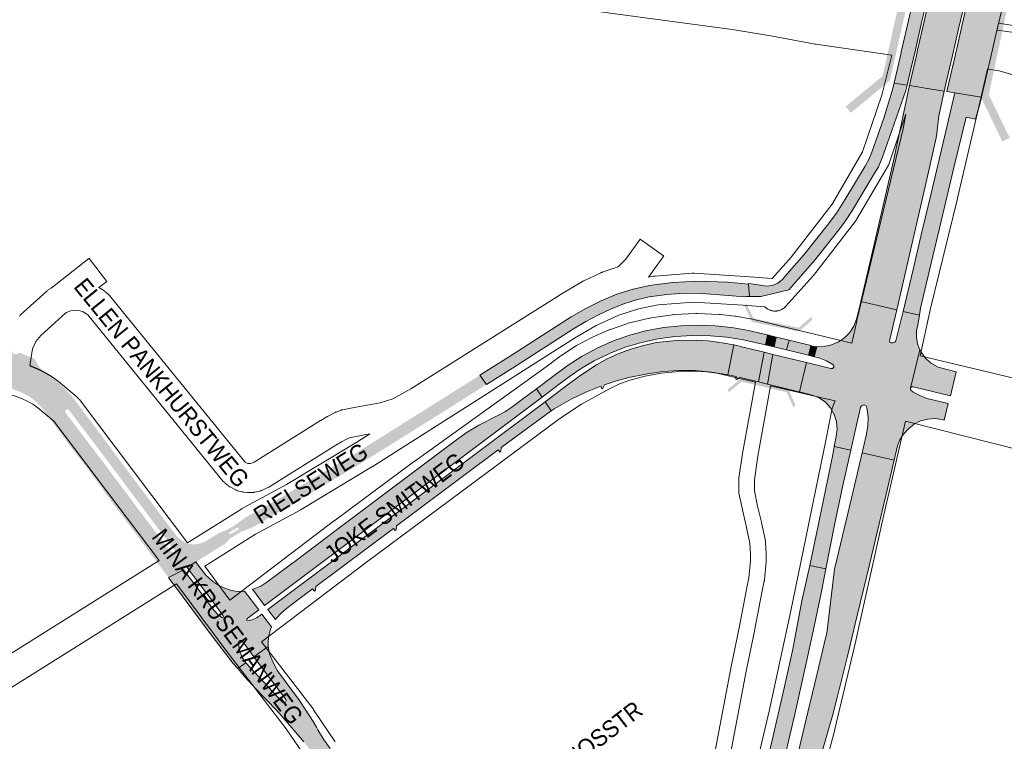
# Paper-space layout 'Layout1' of a CAD drawing. Header units: metres. Extents: x 123097 to 144122, y 392739 to 407589.
# Tile 112 of 256: x 131039 to 131482, y 394227 to 394552. Entities that reach past the tile are written whole.
import ezdxf
from ezdxf.enums import TextEntityAlignment as Align

# ---------------------------------------------------------------- set-up
doc = ezdxf.new("R2010")
doc.units = ezdxf.units.M
doc.header["$MEASUREMENT"] = 0
for name, color, linetype, lineweight in [('gs-anno-wegen algemeen tekst', 7, 'Continuous', 0), ('gs-knt-aanvullende hoofdweg', 7, 'Continuous', 0), ('gs-knt-autosnelweg', 7, 'Continuous', 0), ('gs-knt-fietspaden', 7, 'Continuous', 0), ('gs-knt-hoofdweg', 7, 'Continuous', 0), ('gs-knt-wegen algemeen', 7, 'Continuous', 0), ('gs-symb-viaduct', 7, 'Continuous', 0), ('ir-ARC-asfalt-hoofdwegen-te inspecteren', 5, 'Continuous', 0), ('ir-ARC-beton-hoofdwegen-te inspecteren', 253, 'Continuous', 0)]:
    doc.layers.add(name, color=color, linetype=linetype, lineweight=lineweight)
doc.styles.add('Style-Arial', font='arial.ttf')

# ---------------------------------------------------------------- blocks, each defined once
blk = doc.blocks.new('gg0-viaduct_6')
at = {"layer": 'gs-symb-viaduct', "linetype": 'Continuous'}
blk.add_hatch(color=7, dxfattribs=at).paths.add_polyline_path([(-55.76, -16.89), (-58, -14), (-40, 0), (40, 0), (58, -14), (55.76, -16.89), (38.75, -3.66), (-38.75, -3.66)])

psp = doc.layouts.get("Layout1")

# ---------------------------------------------------------------- hatches: boundary and pattern name
at = {"layer": 'ir-ARC-asfalt-hoofdwegen-te inspecteren', "linetype": 'Continuous', "lineweight": 13}
for points in [[(131452.382, 394582.709), (131452.523, 394583.324), (131453.691, 394588.398), (131454.01, 394589.787), (131448.089, 394590.74), (131447.768, 394589.347), (131446.593, 394584.25), (131446.456, 394583.653), (131445.033, 394577.474), (131444.953, 394577.129), (131444.832, 394576.602), (131444.375, 394574.618), (131440.683, 394558.572), (131439.015, 394551.323), (131436.188, 394539.035), (131435.784, 394537.278), (131435.664, 394536.757), (131434.171, 394530.269), (131432.844, 394524.5), (131432.533, 394523.149), (131438.462, 394522.198), (131438.773, 394523.551), (131440.1, 394529.317), (131442.127, 394538.129), (131444.938, 394550.35), (131446.612, 394557.628), (131450.303, 394573.673), (131450.962, 394576.538)], [(131445.915, 394550.19), (131443.111, 394537.979), (131442.712, 394536.242), (131442.556, 394535.56), (131441.086, 394529.159), (131439.763, 394523.393), (131439.452, 394522.04), (131443.185, 394521.442), (131446.595, 394520.895), (131455.154, 394519.524), (131455.465, 394520.879), (131456.786, 394526.64), (131458.836, 394535.579), (131461.597, 394547.614), (131463.285, 394554.974), (131466.964, 394571.015), (131467.628, 394573.909), (131469.037, 394580.054), (131469.183, 394580.691), (131470.339, 394585.73), (131470.655, 394587.107), (131468.958, 394587.38), (131458.72, 394589.028), (131454.971, 394589.632), (131454.652, 394588.244), (131453.488, 394583.173), (131453.346, 394582.555), (131451.93, 394576.386), (131451.863, 394576.094), (131451.704, 394575.4), (131451.271, 394573.518), (131447.587, 394557.473)], [(131470.372, 394580.501), (131470.226, 394579.865), (131468.815, 394573.722), (131468.15, 394570.826), (131464.466, 394554.787), (131462.774, 394547.421), (131460.013, 394535.399), (131457.958, 394526.452), (131456.635, 394520.692), (131456.324, 394519.336), (131459.955, 394518.755), (131463.53, 394518.182), (131471.93, 394516.836), (131472.243, 394518.194), (131473.57, 394523.946), (131475.661, 394533.011), (131478.393, 394544.856), (131480.109, 394552.297), (131483.807, 394568.328), (131484.48, 394571.251), (131485.885, 394577.369), (131486.03, 394577.998), (131487.185, 394583.031), (131487.498, 394584.394), (131472.772, 394586.766), (131471.845, 394586.915), (131471.529, 394585.54)], [(131453.562, 394512.36), (131454.195, 394515.257), (131455.154, 394519.524), (131446.595, 394520.895), (131443.185, 394521.442), (131439.452, 394522.04), (131432.231, 394488.09), (131424.251, 394453.762), (131417.513, 394424.726), (131433.731, 394420.988), (131436.722, 394434.047), (131447.725, 394481.773), (131451.471, 394498.444), (131451.768, 394500.409), (131452.236, 394504.407), (131452.756, 394508.407)], [(131300.62, 394425.122), (131293.747, 394421.686), (131287.109, 394417.817), (131258.923, 394399.771), (131245.956, 394391.583), (131248.94, 394387.381), (131260.666, 394394.795), (131288.205, 394412.465), (131293.672, 394415.824), (131299.341, 394418.829), (131305.189, 394421.47), (131310.759, 394423.684), (131316.476, 394425.489), (131322.308, 394426.873), (131330.15, 394427.936), (131338.047, 394428.448), (131345.96, 394428.407), (131357.738, 394427.475), (131364.95, 394426.905), (131366.127, 394426.968), (131367.466, 394426.987), (131367.03, 394432.585), (131357.528, 394433.401), (131353.05, 394433.629), (131343.997, 394433.866), (131332.828, 394433.266), (131324.446, 394432.319), (131322.429, 394432.024), (131314.965, 394430.37), (131307.676, 394428.063)], [(131416.517, 394420.321), (131415.667, 394416.811), (131414.408, 394413.69), (131412.57, 394410.871), (131410.221, 394408.461), (131407.451, 394406.55), (131404.364, 394405.21), (131401.076, 394404.493), (131397.711, 394404.425), (131396.576, 394399.914), (131398.143, 394399.52), (131399.099, 394399.228), (131402.101, 394397.995), (131404.958, 394396.456), (131405.389, 394395.868), (131405.332, 394395.141), (131404.816, 394394.627), (131404.089, 394394.573), (131393.125, 394397.254), (131389.908, 394384.102), (131395.714, 394382.663), (131398.846, 394381.345), (131401.62, 394379.38), (131403.903, 394376.863), (131405.589, 394373.912), (131406.597, 394370.667), (131406.88, 394367.28), (131406.424, 394363.912), (131405.609, 394359.48), (131412.983, 394357.78), (131414.996, 394366.507), (131417.444, 394376.979), (131417.926, 394377.841), (131418.842, 394378.207), (131419.785, 394377.915), (131420.334, 394377.095), (131420.823, 394372.884), (131420.715, 394368.646), (131420.012, 394364.465), (131418.136, 394356.567), (131432.503, 394353.255), (131434.018, 394359.714), (131435.181, 394362.472), (131436.834, 394364.968), (131438.971, 394367.466), (131441.56, 394369.492), (131444.499, 394370.965), (131447.671, 394371.828), (131450.952, 394372.045), (131454.21, 394371.609), (131455.119, 394371.409), (131456.92, 394378.771), (131450.537, 394380.303), (131447.259, 394381.158), (131444.105, 394382.396), (131441.122, 394384.001), (131440.122, 394384.9), (131439.934, 394385.311), (131439.959, 394385.762), (131444.141, 394403.077), (131443.142, 394405.78), (131442.652, 394408.62), (131442.688, 394411.502), (131443.249, 394414.329), (131443.963, 394418.63), (131436.577, 394420.332), (131433.392, 394407.008), (131433.058, 394406.552), (131431.91, 394406.172), (131431.149, 394406.165), (131430.635, 394406.449), (131430.498, 394407.02), (131433.731, 394420.988), (131417.513, 394424.726)], [(131374.031, 394401.922), (131363.275, 394404.552), (131362.484, 394404.757), (131360.364, 394405.259), (131357.615, 394391.824), (131359.271, 394391.47), (131361.45, 394390.97), (131361.201, 394389.82), (131361.781, 394389.68), (131363.241, 394390.57), (131371.544, 394388.552)], [(131384.137, 394402.956), (131393.938, 394400.578), (131394.975, 394404.839), (131395.015, 394405.028), (131385.211, 394407.384)], [(131396.576, 394399.914), (131397.711, 394404.425), (131395.811, 394404.678), (131394.975, 394404.839), (131393.938, 394400.578)], [(131375.493, 394387.593), (131389.657, 394384.164), (131389.908, 394384.102), (131393.125, 394397.254), (131377.942, 394400.966)], [(131441.127, 394386.392), (131457.868, 394382.348), (131460.504, 394393.127), (131459.3, 394393.443), (131452.399, 394395.251), (131448.962, 394397.225), (131446.677, 394399.297), (131444.84, 394401.775), (131444.141, 394403.077), (131439.959, 394385.762), (131440.413, 394386.317)], [(131376.866, 394168.117), (131384, 394166.131), (131402.08, 394228.849), (131404.886, 394238.749), (131406.849, 394246.465), (131411.482, 394265.013), (131415.806, 394282.815), (131420.089, 394300.62), (131424.593, 394319.543), (131432.503, 394353.255), (131418.136, 394356.567), (131414.106, 394339.438), (131406.002, 394305.382), (131405.744, 394304.312), (131402.195, 394275.373), (131401.69, 394273.207), (131397.883, 394257.226), (131393.718, 394239.85), (131389.538, 394222.135), (131385.481, 394204.767)], [(131401.732, 394304.353), (131394.666, 394305.962), (131391.029, 394289.987), (131386.92, 394268.282), (131382.927, 394250.073), (131377.355, 394225.912), (131348.833, 394105.208), (131343.032, 394080.941), (131339.386, 394065.853), (131349.505, 394063.34), (131352.428, 394075.088), (131356.218, 394090.567), (131363.154, 394119.266), (131368.846, 394143.032), (131374.102, 394166.495), (131377.007, 394187.302), (131379.479, 394202.988), (131383.37, 394219.812), (131387.82, 394238.936), (131392.913, 394261.967), (131396.129, 394276.385), (131399.771, 394294.21)]]:
    psp.add_hatch(color=5, dxfattribs=at).paths.add_polyline_path(points, flags=0)
at = {"layer": 'ir-ARC-asfalt-hoofdwegen-te inspecteren', "linetype": 'Continuous', "lineweight": 13, "extrusion": (0, 0, -1)}
for points in [[(-131432.533, 394523.149), (-131431.738, 394519.694), (-131427.88, 394507.289), (-131422.45, 394492.032), (-131421.183, 394488.768), (-131419.499, 394485.699), (-131410.399, 394470.53), (-131406.646, 394464.583), (-131402.416, 394458.966), (-131391.851, 394445.753), (-131383.402, 394436.046), (-131382.24, 394434.711), (-131380.181, 394432.986), (-131377.713, 394431.927), (-131375.044, 394431.624), (-131372.401, 394432.104), (-131367.158, 394432.915), (-131367.03, 394432.585), (-131367.466, 394426.987), (-131372.544, 394427.059), (-131385.187, 394429.979), (-131396.813, 394443.431), (-131407.592, 394457.01), (-131410.713, 394461.113), (-131413.495, 394465.454), (-131423.172, 394481.513), (-131425.446, 394485.386), (-131427.191, 394489.524), (-131430.528, 394498.783), (-131437.811, 394519.77), (-131438.462, 394522.198)], [(-131443.963, 394418.63), (-131444.494, 394421.83), (-131449.23, 394442.101), (-131454.43, 394464.074), (-131459.613, 394485.768), (-131464.928, 394507.775), (-131469.207, 394506.796), (-131471.175, 394513.564), (-131471.93, 394516.836), (-131463.53, 394518.182), (-131459.955, 394518.755), (-131457.101, 394506.639), (-131449.193, 394473.39), (-131445.232, 394456.81), (-131441.056, 394439.246), (-131436.577, 394420.332)], [(-131401.732, 394304.353), (-131405.679, 394324.213), (-131409.515, 394341.959), (-131412.983, 394357.78), (-131405.609, 394359.48), (-131405.074, 394356.568), (-131401.692, 394339.896), (-131398.162, 394323.16), (-131394.666, 394305.962)]]:
    psp.add_hatch(color=5, dxfattribs=at).paths.add_polyline_path(points, flags=0)
at = {"layer": 'ir-ARC-asfalt-hoofdwegen-te inspecteren', "linetype": 'Continuous', "lineweight": 13}
h = psp.add_hatch(color=5, dxfattribs=at)
h.paths.add_polyline_path([(131118.67, 394306.719), (131109.936, 394318.659), (131112.162, 394316.907), (131114.66, 394315.572), (131117.452, 394315.385), (131120.211, 394315.852), (131122.786, 394316.947), (131122.958, 394317.065), (131127.916, 394320.196), (131128.627, 394320.6), (131132.009, 394321.917), (131135.463, 394323.923), (131140.341, 394327.468), (131151.602, 394333.726), (131153.107, 394334.57), (131189.539, 394356.168), (131226.9, 394379.55), (131245.956, 394391.583), (131248.94, 394387.381), (131231.257, 394376.199), (131192.395, 394351.907), (131161.53, 394333.448), (131160.644, 394332.947), (131145.075, 394323.841), (131142.839, 394322.81), (131140.061, 394321.679), (131138.223, 394320.93), (131133.991, 394318.377), (131131.412, 394315.848), (131130.83, 394315.483), (131122.926, 394310.522), (131122.296, 394310.169), (131118.949, 394308.07), (131118.516, 394307.455)])
h.paths.add_polyline_path([(131133.271, 394320.027), (131133.016, 394320.467), (131133.273, 394320.906), (131136.733, 394322.945), (131137.234, 394322.943), (131137.482, 394322.508), (131137.229, 394322.076), (131133.78, 394320.032)], flags=16)
at = {"layer": 'ir-ARC-beton-hoofdwegen-te inspecteren', "linetype": 'Continuous', "lineweight": 13}
for points in [[(131374.651, 394405.257), (131375.481, 394409.722), (131373.404, 394410.221), (131366.898, 394411.757), (131360.314, 394412.908), (131353.673, 394413.67), (131351.773, 394413.822), (131344.14, 394414.093), (131336.507, 394413.82), (131328.912, 394413.005), (131321.395, 394411.652), (131313.993, 394409.767), (131306.412, 394407.17), (131299.064, 394403.974), (131291.996, 394400.198), (131285.254, 394395.868), (131278.881, 394391.01), (131271.529, 394385.472), (131274.009, 394381.669), (131281.745, 394387.504), (131286.77, 394391.36), (131292.032, 394394.888), (131297.507, 394398.073), (131304.372, 394401.398), (131311.479, 394404.169), (131318.783, 394406.37), (131326.238, 394407.987), (131333.797, 394409.01), (131341.805, 394409.483), (131349.826, 394409.365), (131357.278, 394408.722), (131364.668, 394407.569), (131371.961, 394405.91)], [(131148.989, 394287.937), (131274.009, 394381.669), (131271.529, 394385.472), (131265.831, 394381.18), (131260.943, 394377.586), (131259.942, 394376.889), (131257.185, 394375.166), (131254.35, 394373.575), (131245.501, 394369.017), (131240.334, 394365.957), (131235.482, 394362.418), (131218.722, 394349.89), (131182.533, 394322.699), (131162.631, 394307.76), (131161.135, 394306.646), (131150.087, 394298.343), (131147.308, 394296.671), (131144.318, 394295.412), (131143.657, 394295.181)], [(131153.884, 394281.553), (131154.196, 394281.973), (131154.375, 394282.2), (131156.552, 394284.491), (131158.946, 394286.555), (131170.688, 394295.368), (131171.499, 394294.372), (131171.978, 394294.762), (131172.151, 394296.499), (131207.07, 394322.623), (131207.88, 394321.63), (131208.334, 394322.025), (131208.504, 394323.744), (131254.2, 394357.98), (131255, 394356.981), (131255.469, 394357.389), (131255.644, 394359.085), (131278.048, 394375.477), (131275.348, 394379.617), (131150.464, 394286.039)], [(131146.374, 394285.949), (131139.98, 394294.341), (131138.93, 394294.263), (131137.867, 394294.259), (131135.72, 394294.403), (131133.619, 394294.868), (131130.701, 394295.909), (131127.915, 394297.262), (131125.737, 394298.735), (131123.723, 394300.426), (131122.648, 394301.494), (131118.67, 394306.719), (131118.082, 394307.522), (131114.157, 394305.041), (131119.985, 394297.243), (131124.785, 394290.821), (131129.359, 394284.697), (131130.392, 394283.276), (131130.541, 394282.942), (131130.414, 394282.599), (131130.112, 394282.445), (131129.783, 394282.526), (131128.172, 394283.683), (131126.264, 394285.657), (131123.25, 394289.696), (131118.477, 394296.091), (131112.557, 394304.024), (131105.732, 394300.527), (131105.979, 394300.199), (131109.304, 394295.717), (131111.876, 394292.316), (131125.5, 394274.094), (131132.923, 394264.278), (131134.93, 394261.793), (131136.938, 394259.515), (131140.557, 394262.134), (131138.832, 394264.83), (131137.715, 394267.829), (131137.254, 394270.996), (131137.406, 394271.741), (131138.037, 394272.166), (131138.529, 394272.145), (131138.952, 394271.893), (131140.223, 394270.187), (131144.254, 394264.81), (131150.711, 394269.484), (131150.713, 394271.464), (131150.85, 394273.479), (131151.25, 394275.458), (131151.766, 394277.131), (131152.13, 394278.25), (131147.815, 394283.965), (131147.226, 394283.49), (131145.44, 394282.31), (131143.479, 394281.45), (131141.401, 394280.936), (131141.037, 394281.131), (131140.937, 394281.457), (131141.072, 394281.77), (131141.602, 394282.343)], [(131173.026, 394231.958), (131172.439, 394233.04), (131170.9, 394235.654), (131169.317, 394238.242), (131167.072, 394241.688), (131164.76, 394245.089), (131154.857, 394258.534), (131152.913, 394262.285), (131151.233, 394266.161), (131150.711, 394269.484), (131144.254, 394264.81), (131153.113, 394252.992), (131158.027, 394246.436), (131158.619, 394245.619), (131158.783, 394244.917), (131158.425, 394244.292), (131157.713, 394244.082), (131157.057, 394244.429), (131150.703, 394251.247), (131140.557, 394262.134), (131136.938, 394259.515), (131140.047, 394255.987), (131145.232, 394250.24), (131148.061, 394247.247), (131150.972, 394244.335), (131155.94, 394239.066), (131161.333, 394232.799), (131166.673, 394226.487), (131168.626, 394224.063), (131173.143, 394218.052), (131178.925, 394210.342), (131180.005, 394208.73), (131183.28, 394202.406), (131189.127, 394191.038), (131191.041, 394186.963), (131191.285, 394186.253), (131192.403, 394181.147), (131193.286, 394175.995), (131203.932, 394178.435), (131203.1, 394183.961), (131201.594, 394189.343), (131199.436, 394194.498), (131198.6, 394196.112), (131196.24, 394199.977), (131193.506, 394203.588), (131190.403, 394207.833), (131178.528, 394223.548), (131175.624, 394227.653)]]:
    psp.add_hatch(color=252, dxfattribs=at).paths.add_polyline_path(points, flags=0)
at = {"layer": 'ir-ARC-beton-hoofdwegen-te inspecteren', "linetype": 'Continuous', "lineweight": 13, "extrusion": (0, 0, -1)}
psp.add_hatch(color=252, dxfattribs=at).paths.add_polyline_path([(-131302.174, 394387.231), (-131307.588, 394389.114), (-131313.134, 394390.56), (-131320.746, 394392.091), (-131328.417, 394393.29), (-131335.686, 394393.755), (-131342.97, 394393.671), (-131350.328, 394393.027), (-131357.615, 394391.824), (-131360.364, 394405.259), (-131355.155, 394406.212), (-131348.825, 394407.074), (-131343.734, 394407.398), (-131334.612, 394407.224), (-131325.539, 394406.256), (-131319.709, 394404.926), (-131313.971, 394403.245), (-131308.344, 394401.221), (-131303.31, 394398.983), (-131298.523, 394396.257), (-131291.492, 394391.643), (-131284.729, 394386.646), (-131275.348, 394379.617), (-131278.048, 394375.477), (-131279.38, 394376.445), (-131280.828, 394377.228), (-131287.159, 394380.753), (-131293.696, 394383.878), (-131300.414, 394386.593), (-131300.871, 394385.49), (-131301.441, 394385.7)], flags=0)
at = {"layer": 'ir-ARC-beton-hoofdwegen-te inspecteren', "linetype": 'Continuous', "lineweight": 13}
h = psp.add_hatch(color=252, dxfattribs=at)
h.paths.add_polyline_path([(131105.732, 394300.527), (131103.059, 394304.081), (131098.468, 394310.215), (131090.499, 394320.848), (131076.445, 394339.646), (131076.514, 394339.705), (131075.305, 394341.487), (131066.971, 394352.613), (131063.594, 394356.902), (131048.645, 394376.952), (131045.917, 394379.873), (131042.667, 394382.2), (131042.499, 394382.297), (131038.829, 394384.091), (131038.616, 394384.197), (131035.345, 394385.472), (131031.97, 394386.438), (131031.735, 394386.488), (131028.269, 394386.943), (131028.533, 394394.433), (131028.802, 394402.052), (131035.432, 394402.386), (131035.483, 394401.625), (131036.115, 394401.199), (131037.136, 394400.993), (131037.889, 394401.174), (131038.313, 394401.822), (131045.668, 394398.842), (131046.334, 394397.173), (131047.303, 394395.66), (131048.819, 394393.968), (131051.907, 394391.189), (131055.349, 394388.863), (131058.305, 394386.333), (131061.017, 394383.545), (131063.464, 394380.52), (131075.033, 394365.148), (131084.213, 394352.69), (131102.856, 394327.886), (131109.095, 394319.512), (131109.509, 394319.076), (131109.936, 394318.659), (131118.082, 394307.522), (131114.157, 394305.041), (131113.446, 394304.589), (131112.557, 394304.024)])
h.paths.add_polyline_path([(131108.265, 394311.423), (131106.257, 394312.817), (131104.643, 394314.653), (131101.544, 394318.788), (131075.157, 394353.996), (131064.846, 394367.524), (131059.463, 394374.587), (131059.219, 394375.369), (131059.649, 394376.066), (131060.461, 394376.199), (131061.093, 394375.671), (131066.413, 394368.662), (131076.663, 394355.159), (131103.067, 394319.927), (131108.858, 394312.199), (131108.96, 394311.821), (131108.761, 394311.483)], flags=16)

# ---------------------------------------------------------------- linework, layer by layer
at = {"layer": 'gs-knt-aanvullende hoofdweg', "color": 7, "linetype": 'Continuous', "flags": 128}
for points in [[(131133.456, 394290.345), (131180.076, 394325.797), (131180.148, 394325.851), (131216.564, 394352.864), (131216.663, 394352.936), (131275.826, 394395.346), (131281.968, 394400.029), (131282.212, 394400.207), (131282.463, 394400.375), (131289.054, 394404.608), (131289.31, 394404.766), (131289.572, 394404.913), (131296.482, 394408.605), (131296.751, 394408.742), (131297.025, 394408.867), (131304.208, 394411.993), (131304.487, 394412.107), (131304.77, 394412.211), (131312.181, 394414.75), (131312.509, 394414.854), (131312.842, 394414.943), (131322.381, 394417.26), (131322.724, 394417.335), (131323.071, 394417.393), (131332.784, 394418.809), (131333.132, 394418.852), (131333.482, 394418.878), (131343.285, 394419.381), (131343.636, 394419.391), (131343.986, 394419.384), (131353.793, 394418.971), (131354.064, 394418.955), (131354.334, 394418.929), (131360.849, 394418.181), (131361.067, 394418.153), (131361.285, 394418.118), (131367.744, 394416.989), (131367.961, 394416.948), (131368.176, 394416.9), (131374.897, 394415.314), (131378.736, 394414.408), (131378.768, 394414.401), (131381.755, 394413.682), (131413.574, 394406.024)], [(131043.31, 394395.807), (131043.325, 394395.802), (131043.383, 394395.78), (131043.476, 394395.747), (131043.625, 394395.692), (131043.777, 394395.636), (131043.866, 394395.602), (131043.928, 394395.579), (131044.079, 394395.522), (131044.106, 394395.511), (131044.228, 394395.465), (131044.346, 394395.419), (131044.378, 394395.407), (131044.528, 394395.348), (131044.586, 394395.325), (131044.678, 394395.289), (131044.826, 394395.23), (131044.976, 394395.17), (131045.063, 394395.134), (131045.125, 394395.109), (131045.274, 394395.048), (131045.301, 394395.037), (131045.422, 394394.987), (131045.539, 394394.938), (131045.57, 394394.925), (131045.719, 394394.862), (131045.776, 394394.838), (131045.867, 394394.799), (131046.013, 394394.737), (131046.162, 394394.672), (131046.249, 394394.634), (131046.31, 394394.608), (131046.457, 394394.543), (131046.484, 394394.531), (131046.603, 394394.478), (131046.719, 394394.426), (131046.75, 394394.412), (131046.897, 394394.345), (131046.953, 394394.319), (131047.043, 394394.278), (131047.188, 394394.211), (131047.334, 394394.143), (131047.42, 394394.103), (131047.48, 394394.074), (131047.626, 394394.005), (131047.653, 394393.993), (131047.77, 394393.937), (131047.885, 394393.881), (131047.915, 394393.867), (131048.06, 394393.796), (131048.116, 394393.769), (131048.205, 394393.725), (131048.347, 394393.655), (131048.492, 394393.583), (131048.577, 394393.54), (131048.636, 394393.51), (131048.78, 394393.437), (131048.806, 394393.424), (131048.922, 394393.364), (131049.035, 394393.306), (131049.065, 394393.29), (131049.208, 394393.216), (131049.271, 394393.184), (131049.351, 394393.142), (131049.492, 394393.067), (131049.498, 394393.064), (131049.634, 394392.991), (131049.724, 394392.943), (131049.776, 394392.915), (131049.918, 394392.838), (131049.95, 394392.821), (131050.058, 394392.762), (131050.175, 394392.698), (131050.199, 394392.684), (131050.34, 394392.606), (131050.4, 394392.573), (131050.481, 394392.528), (131050.62, 394392.449), (131050.624, 394392.447), (131050.76, 394392.37), (131050.847, 394392.32), (131050.9, 394392.29), (131051.04, 394392.209), (131051.069, 394392.192), (131051.178, 394392.129), (131051.291, 394392.063), (131051.317, 394392.048), (131051.456, 394391.966), (131051.512, 394391.933), (131051.594, 394391.884), (131051.731, 394391.801), (131051.869, 394391.718), (131051.952, 394391.668), (131052.007, 394391.635), (131052.144, 394391.55), (131052.171, 394391.534), (131052.28, 394391.467), (131052.389, 394391.399), (131052.417, 394391.382), (131052.553, 394391.295), (131052.606, 394391.263), (131052.69, 394391.21), (131052.824, 394391.124), (131052.832, 394391.12), (131052.96, 394391.037), (131053.048, 394390.981), (131053.096, 394390.95), (131053.231, 394390.862), (131053.263, 394390.841), (131053.364, 394390.775), (131053.478, 394390.7), (131053.499, 394390.686), (131053.633, 394390.597), (131053.691, 394390.558), (131053.767, 394390.507), (131053.899, 394390.418), (131053.904, 394390.415), (131054.033, 394390.328), (131054.116, 394390.27), (131054.166, 394390.237), (131054.299, 394390.145), (131054.328, 394390.125), (131054.43, 394390.054), (131054.539, 394389.978), (131054.562, 394389.962), (131054.694, 394389.869), (131054.748, 394389.831), (131054.825, 394389.776), (131054.956, 394389.682), (131055.086, 394389.589), (131055.166, 394389.532), (131055.217, 394389.495), (131055.347, 394389.4), (131055.373, 394389.381), (131055.475, 394389.305), (131055.58, 394389.228), (131055.605, 394389.21), (131055.734, 394389.113), (131055.785, 394389.075), (131055.863, 394389.017), (131055.99, 394388.92), (131056.01, 394388.906), (131056.137, 394388.807), (131056.28, 394388.689), (131064.474, 394381.821), (131064.729, 394381.597), (131064.974, 394381.362), (131065.208, 394381.116), (131065.43, 394380.859), (131065.641, 394380.593), (131114.353, 394316.113)], [(131370.08, 394388.407), (131352.652, 394392.482), (131348.046, 394393.129), (131343.389, 394393.446), (131335.614, 394393.303), (131327.814, 394392.488), (131320.315, 394391.19), (131313.128, 394389.261), (131308.626, 394387.492), (131304.1, 394385.357), (131304.094, 394385.354), (131291.774, 394378.477), (131291.77, 394378.475), (131281.978, 394372.016), (131194.299, 394307.004), (131147.706, 394271.573)], [(131405.968, 394380.014), (131399.971, 394381.416), (131376.924, 394386.806)], [(131101.584, 394308.097), (131054.171, 394370.859), (131046.897, 394376.956), (131044.592, 394378.552), (131042.138, 394379.956), (131039.572, 394381.145), (131036.913, 394382.11), (131034.18, 394382.846)], [(131122.073, 394305.588), (131133.456, 394290.345)], [(131191.255, 394170.877), (131191.522, 394173.712), (131191.546, 394176.572), (131191.327, 394179.422), (131190.863, 394182.243), (131190.161, 394185.016), (131189.224, 394187.716), (131188.223, 394189.961), (131168.565, 394217.989), (131168.503, 394218.079), (131158.796, 394232.358), (131131.2, 394268.429), (131126.006, 394275.218), (131126, 394275.227), (131125.954, 394275.288), (131109.311, 394297.575)], [(131147.706, 394271.573), (131170.854, 394241.317), (131170.979, 394241.148), (131171.1, 394240.976), (131180.894, 394226.568)]]:
    psp.add_lwpolyline(points, dxfattribs=at)
at = {"layer": 'gs-knt-autosnelweg', "color": 7, "linetype": 'Continuous', "flags": 128}
for points in [[(131431.58, 394535.644), (131397.357, 394540.65), (131397.01, 394540.708), (131377.002, 394544.438), (131359.6, 394547.258), (131245.355, 394562.642), (131173.496, 394570.489), (131077.774, 394579.907), (130921.138, 394589.956), (130754.926, 394595.293), (130696.945, 394596.592), (130512.743, 394593.431), (130461.824, 394590.849)], [(131478.898, 394546.978), (131482.328, 394546.48), (131546.021, 394537.567), (131546.201, 394537.54), (131783.101, 394499.477), (131783.275, 394499.447), (131837.996, 394489.551), (131875.325, 394483.121), (131898.483, 394479.486), (132205.853, 394434.046), (132206.005, 394434.022), (132355.129, 394409.368), (132450.717, 394394.465), (132452.417, 394395.515), (132378.469, 394407.187), (132378.443, 394407.191), (132059.379, 394458.504), (131887.412, 394485.123), (131887.375, 394485.129), (131570.731, 394535.475), (131570.722, 394535.476), (131479.489, 394550.079)], [(131479.198, 394528.725), (131474.606, 394529.392)], [(131500.032, 394522.945), (131479.198, 394528.725)], [(131444.276, 394400.373), (131514.07, 394383.706)], [(131503.572, 394354.265), (131437.732, 394370.897)]]:
    psp.add_lwpolyline(points, dxfattribs=at)
at = {"layer": 'gs-knt-fietspaden', "color": 7, "linetype": 'Continuous', "flags": 128}
for points in [[(131351.937, 394222.427), (131359.216, 394260.38), (131359.224, 394260.42), (131362.761, 394277.772), (131366.097, 394295.151), (131366.11, 394295.213), (131367.181, 394300.292), (131367.895, 394308.012), (131367.895, 394311.209), (131367.642, 394315.831), (131365.977, 394323.808), (131364.258, 394330.953), (131364.236, 394331.053), (131362.688, 394338.431), (131362.661, 394338.574), (131362.64, 394338.718), (131362.625, 394338.862), (131362.616, 394339.007), (131362.613, 394339.152), (131362.613, 394344.8), (131362.616, 394344.932), (131362.623, 394345.063), (131362.635, 394345.194), (131362.652, 394345.325), (131364.291, 394356.165), (131364.307, 394356.26), (131370.08, 394388.407)], [(131376.924, 394386.806), (131371.225, 394355.067), (131369.633, 394344.536), (131369.633, 394339.516), (131371.096, 394332.545), (131372.815, 394325.398), (131372.838, 394325.294), (131374.568, 394317.005), (131374.593, 394316.875), (131374.612, 394316.744), (131374.627, 394316.612), (131374.637, 394316.48), (131374.91, 394311.497), (131374.914, 394311.401), (131374.915, 394311.305), (131374.915, 394307.85), (131374.911, 394307.688), (131374.9, 394307.527), (131374.152, 394299.442), (131374.137, 394299.308), (131374.117, 394299.174), (131374.092, 394299.042), (131372.985, 394293.796), (131369.651, 394276.429), (131369.643, 394276.39), (131366.106, 394259.038), (131358.825, 394221.073)]]:
    psp.add_lwpolyline(points, dxfattribs=at)
at = {"layer": 'gs-knt-hoofdweg', "color": 7, "linetype": 'Continuous', "flags": 128}
for points in [[(131479.489, 394550.079), (131478.898, 394546.978)], [(131474.606, 394529.392), (131470.3, 394510.514), (131470.287, 394510.455), (131461.04, 394471.267), (131461.025, 394471.205), (131448.887, 394421.557), (131448.886, 394421.553), (131448.885, 394421.549)], [(131413.574, 394406.024), (131415.69, 394415.935), (131415.736, 394416.142), (131436.582, 394502.536), (131437.886, 394509.095)], [(131448.885, 394421.549), (131444.276, 394400.373)], [(131314.038, 393980.946), (131331.114, 394045.262), (131334.374, 394057.539), (131336.086, 394063.986), (131350.46, 394122.715), (131361.283, 394169.876), (131366.465, 394198.607), (131366.504, 394198.808), (131366.548, 394199.008), (131376.218, 394240.382), (131385.963, 394285.417), (131401.867, 394362.133), (131404.523, 394375.988), (131404.603, 394376.356), (131404.7, 394376.72), (131404.814, 394377.079), (131404.945, 394377.433), (131405.968, 394380.014)], [(131437.732, 394370.897), (131427.528, 394326.781), (131415.268, 394272.083), (131415.249, 394272), (131405.877, 394232.184), (131405.815, 394231.938), (131395.591, 394193.93), (131370.281, 394087.981), (131363.316, 394056.864)]]:
    psp.add_lwpolyline(points, dxfattribs=at)
at = {"layer": 'gs-knt-wegen algemeen', "color": 7, "linetype": 'Continuous', "flags": 128}
for points in [[(131321.862, 394435.654), (131324.131, 394436.108), (131324.387, 394436.153), (131324.645, 394436.189), (131324.904, 394436.214), (131341.587, 394437.508), (131341.889, 394437.525), (131342.191, 394437.527), (131342.494, 394437.515), (131365.384, 394436.092), (131365.465, 394436.087), (131377.456, 394435.192), (131377.589, 394435.179), (131386.111, 394444.683), (131404.628, 394468.602), (131418.381, 394492.104), (131427.024, 394517.608), (131431.58, 394535.644)], [(131437.886, 394509.095), (131430.5, 394487.298), (131430.41, 394487.05), (131430.31, 394486.806), (131430.201, 394486.566), (131430.081, 394486.331), (131429.953, 394486.1), (131415.653, 394461.662), (131415.506, 394461.423), (131415.349, 394461.19), (131415.182, 394460.965), (131396.263, 394436.527), (131396.115, 394436.344), (131395.963, 394436.168), (131395.961, 394436.165), (131395.959, 394436.163)], [(131395.959, 394436.163), (131383.814, 394422.619), (131383.665, 394422.458), (131383.595, 394422.386), (131383.438, 394422.233), (131383.364, 394422.165), (131383.2, 394422.02), (131383.124, 394421.955), (131382.953, 394421.818), (131382.873, 394421.757), (131382.695, 394421.628), (131382.612, 394421.571), (131382.5, 394421.498), (131382.429, 394421.452), (131382.343, 394421.399), (131382.154, 394421.289), (131382.066, 394421.24), (131381.872, 394421.139), (131381.781, 394421.095), (131381.583, 394421.004), (131381.49, 394420.964), (131381.287, 394420.882), (131381.193, 394420.847), (131380.986, 394420.776), (131380.89, 394420.745), (131380.68, 394420.684), (131380.582, 394420.659), (131380.369, 394420.608), (131380.271, 394420.587), (131380.056, 394420.547), (131379.956, 394420.531), (131379.739, 394420.501), (131379.639, 394420.49), (131379.421, 394420.471), (131379.321, 394420.465), (131379.102, 394420.456), (131379.002, 394420.455), (131378.783, 394420.458), (131378.682, 394420.461), (131378.464, 394420.475), (131378.363, 394420.483), (131378.146, 394420.507), (131378.046, 394420.521), (131377.83, 394420.555), (131377.731, 394420.573), (131377.517, 394420.619), (131377.419, 394420.642), (131377.207, 394420.697), (131377.11, 394420.725), (131376.902, 394420.791), (131376.806, 394420.824), (131376.601, 394420.9), (131376.508, 394420.937), (131376.306, 394421.024), (131376.215, 394421.065), (131376.018, 394421.161), (131375.929, 394421.207), (131375.737, 394421.313), (131375.65, 394421.364), (131375.463, 394421.478), (131375.458, 394421.482), (131375.379, 394421.533), (131375.198, 394421.657), (131375.117, 394421.716), (131374.942, 394421.848), (131374.864, 394421.911), (131374.696, 394422.052), (131374.331, 394422.369), (131364.536, 394423.1), (131342.14, 394424.492), (131326.301, 394423.264), (131317.37, 394421.477), (131308.634, 394418.604), (131298.393, 394413.97), (131288.575, 394408.25), (131197.51, 394350.364), (131197.375, 394350.28), (131165.562, 394331.134), (131165.3, 394330.985), (131145.017, 394320.025), (131122.073, 394305.588)], [(131181.081, 394360.068), (131150.887, 394341.224), (131150.674, 394341.097), (131150.457, 394340.978), (131150.235, 394340.868), (131148.098, 394339.852), (131147.83, 394339.731), (131147.556, 394339.623), (131147.278, 394339.528), (131146.996, 394339.445), (131146.71, 394339.375), (131144.65, 394338.919), (131144.39, 394338.867), (131144.129, 394338.825), (131143.865, 394338.795), (131143.601, 394338.775), (131143.337, 394338.766), (131141.943, 394338.746), (131141.679, 394338.747), (131141.414, 394338.76), (131141.151, 394338.783), (131139.753, 394338.934), (131139.493, 394338.967), (131139.233, 394339.011), (131138.976, 394339.066), (131137.379, 394339.438), (131137.099, 394339.51), (131136.822, 394339.594), (131136.55, 394339.69), (131136.281, 394339.799), (131136.018, 394339.919), (131135.761, 394340.051), (131133.546, 394341.248), (131133.301, 394341.387), (131133.062, 394341.537), (131132.83, 394341.697), (131132.606, 394341.866), (131131.454, 394342.777), (131131.233, 394342.959), (131131.021, 394343.15), (131130.818, 394343.351), (131130.623, 394343.56), (131130.438, 394343.778), (131069.475, 394418.758), (131069.046, 394419.13), (131067.268, 394420.193), (131065.477, 394420.756), (131063.604, 394420.888), (131061.686, 394420.572), (131059.872, 394419.852), (131059.432, 394419.541), (131048.234, 394409.411), (131046.063, 394406.714), (131044.53, 394403.483), (131043.31, 394395.807)], [(131114.353, 394316.113), (131138.265, 394331.16), (131138.449, 394331.272), (131138.637, 394331.377), (131158.978, 394342.368), (131190.593, 394361.395), (131196.447, 394365.116)], [(131196.447, 394365.116), (131192.598, 394364.444), (131187.29, 394363.343), (131186.243, 394362.941), (131183.611, 394361.567), (131181.081, 394360.068)], [(130980.429, 394232.217), (131101.584, 394308.097)], [(131109.311, 394297.575), (130987.305, 394221.161), (130987.235, 394221.118), (130975.939, 394214.24), (130965.657, 394207.646), (130957.171, 394201.624), (130936.662, 394185.39), (130929.488, 394179.002), (130923.934, 394173.73), (130918.477, 394167.944), (130918.387, 394167.85), (130911.73, 394161.07), (130902.091, 394150.69), (130892.661, 394139.953), (130880.418, 394125.573), (130827.513, 394060.652), (130821.759, 394053.094), (130821.624, 394052.924), (130821.623, 394052.921), (130821.62, 394052.918), (130804.463, 394031.899)]]:
    psp.add_lwpolyline(points, dxfattribs=at)
psp.add_lwpolyline([(131038.58, 394418.173), (131038.752, 394418.363), (131038.932, 394418.546), (131039.119, 394418.722), (131050.989, 394429.46), (131051.186, 394429.631), (131051.39, 394429.794), (131051.6, 394429.949), (131052.874, 394430.849), (131069.95, 394444.094, -0.352507), (131069.962, 394444.093), (131077.931, 394433.82, -0.3596681), (131077.93, 394433.807), (131074.422, 394431.085), (131076.22, 394430.01), (131076.462, 394429.858), (131076.697, 394429.696), (131076.925, 394429.523), (131077.145, 394429.341), (131078.435, 394428.222), (131078.644, 394428.032), (131078.845, 394427.833), (131079.037, 394427.626), (131079.22, 394427.411), (131140.087, 394352.549), (131140.233, 394352.434), (131141.183, 394351.92), (131141.545, 394351.836), (131142.154, 394351.77), (131142.485, 394351.775), (131143.175, 394351.928), (131144.309, 394352.467), (131174.251, 394371.153), (131174.379, 394371.23), (131177.124, 394372.857), (131177.276, 394372.945), (131177.431, 394373.028), (131180.548, 394374.655), (131180.769, 394374.766), (131180.995, 394374.867), (131181.224, 394374.961), (131183.114, 394375.687), (131183.362, 394375.776), (131183.614, 394375.856), (131183.87, 394375.925), (131184.127, 394375.984), (131190.056, 394377.214), (131190.257, 394377.252), (131201.023, 394379.132), (131206.748, 394380.941), (131214.899, 394385.426), (131282.162, 394427.8), (131282.289, 394427.878), (131292.238, 394433.832), (131292.433, 394433.944), (131292.633, 394434.05), (131292.835, 394434.149), (131300.475, 394437.703), (131300.682, 394437.794), (131300.891, 394437.879), (131301.104, 394437.956), (131308.239, 394440.41), (131311.671, 394443.781), (131318.182, 394452.87, -0.3845547), (131318.195, 394452.872), (131328.764, 394445.302, -0.3845548), (131328.767, 394445.289), (131321.927, 394435.74), (131321.862, 394435.654)], format="xyb", dxfattribs=at)
at = {"layer": 'ir-ARC-asfalt-hoofdwegen-te inspecteren', "color": 5, "linetype": 'Continuous', "lineweight": 13}
for points in [[(131487.498, 394584.394), (131472.772, 394586.766), (131471.845, 394586.915), (131471.529, 394585.54), (131470.372, 394580.501), (131470.226, 394579.865), (131468.815, 394573.722), (131468.15, 394570.826), (131464.466, 394554.787), (131462.774, 394547.421), (131460.013, 394535.399), (131457.958, 394526.452), (131456.635, 394520.692), (131456.324, 394519.336), (131459.955, 394518.755), (131463.53, 394518.182), (131471.93, 394516.836), (131472.243, 394518.194), (131473.57, 394523.946), (131475.661, 394533.011), (131478.393, 394544.856), (131480.109, 394552.297), (131483.807, 394568.328)], [(131440.683, 394558.572), (131439.015, 394551.323), (131436.188, 394539.035), (131435.784, 394537.278), (131435.664, 394536.757), (131434.171, 394530.269), (131432.844, 394524.5), (131432.533, 394523.149), (131438.462, 394522.198), (131438.773, 394523.551), (131440.1, 394529.317), (131442.127, 394538.129), (131444.938, 394550.35), (131446.612, 394557.628)], [(131447.587, 394557.473), (131445.915, 394550.19), (131443.111, 394537.979), (131442.712, 394536.242), (131442.556, 394535.56), (131441.086, 394529.159), (131439.763, 394523.393), (131439.452, 394522.04), (131443.185, 394521.442), (131446.595, 394520.895), (131455.154, 394519.524), (131455.465, 394520.879), (131456.786, 394526.64), (131458.836, 394535.579), (131461.597, 394547.614), (131463.285, 394554.974)]]:
    psp.add_lwpolyline(points, dxfattribs=at)
for points in [[(131432.533, 394523.149), (131431.738, 394519.694), (131427.88, 394507.289), (131422.45, 394492.032), (131421.183, 394488.768), (131419.499, 394485.699), (131410.399, 394470.53), (131406.646, 394464.583), (131402.416, 394458.966), (131391.851, 394445.753), (131383.402, 394436.046), (131382.24, 394434.711), (131380.181, 394432.986), (131377.713, 394431.927), (131375.044, 394431.624), (131372.401, 394432.104), (131367.158, 394432.915), (131367.03, 394432.585), (131367.466, 394426.987), (131372.544, 394427.059), (131385.187, 394429.979), (131396.813, 394443.431), (131407.592, 394457.01), (131410.713, 394461.113), (131413.495, 394465.454), (131423.172, 394481.513), (131425.446, 394485.386), (131427.191, 394489.524), (131430.528, 394498.783), (131437.811, 394519.77), (131438.462, 394522.198)], [(131300.62, 394425.122), (131293.747, 394421.686), (131287.109, 394417.817), (131258.923, 394399.771), (131245.956, 394391.583), (131248.94, 394387.381), (131260.666, 394394.795), (131288.205, 394412.465), (131293.672, 394415.824), (131299.341, 394418.829), (131305.189, 394421.47), (131310.759, 394423.684), (131316.476, 394425.489), (131322.308, 394426.873), (131330.15, 394427.936), (131338.047, 394428.448), (131345.96, 394428.407), (131357.738, 394427.475), (131364.95, 394426.905), (131366.127, 394426.968), (131367.466, 394426.987), (131367.03, 394432.585), (131357.528, 394433.401), (131353.05, 394433.629), (131343.997, 394433.866), (131332.828, 394433.266), (131324.446, 394432.319), (131322.429, 394432.024), (131314.965, 394430.37), (131307.676, 394428.063)], [(131416.517, 394420.321), (131415.667, 394416.811), (131414.408, 394413.69), (131412.57, 394410.871), (131410.221, 394408.461), (131407.451, 394406.55), (131404.364, 394405.21), (131401.076, 394404.493), (131397.711, 394404.425), (131396.576, 394399.914), (131398.143, 394399.52), (131399.099, 394399.228), (131402.101, 394397.995), (131404.958, 394396.456), (131405.389, 394395.868), (131405.332, 394395.141), (131404.816, 394394.627), (131404.089, 394394.573), (131393.125, 394397.254), (131389.908, 394384.102), (131395.714, 394382.663), (131398.846, 394381.345), (131401.62, 394379.38), (131403.903, 394376.863), (131405.589, 394373.912), (131406.597, 394370.667), (131406.88, 394367.28), (131406.424, 394363.912), (131405.609, 394359.48), (131412.983, 394357.78), (131414.996, 394366.507), (131417.444, 394376.979), (131417.926, 394377.841), (131418.842, 394378.207), (131419.785, 394377.915), (131420.334, 394377.095), (131420.823, 394372.884), (131420.715, 394368.646), (131420.012, 394364.465), (131418.136, 394356.567), (131432.503, 394353.255), (131434.018, 394359.714), (131435.181, 394362.472), (131436.834, 394364.968), (131438.971, 394367.466), (131441.56, 394369.492), (131444.499, 394370.965), (131447.671, 394371.828), (131450.952, 394372.045), (131454.21, 394371.609), (131455.119, 394371.409), (131456.92, 394378.771), (131450.537, 394380.303), (131447.259, 394381.158), (131444.105, 394382.396), (131441.122, 394384.001), (131440.122, 394384.9), (131439.934, 394385.311), (131439.959, 394385.762), (131444.141, 394403.077), (131443.142, 394405.78), (131442.652, 394408.62), (131442.688, 394411.502), (131443.249, 394414.329), (131443.963, 394418.63), (131436.577, 394420.332), (131433.392, 394407.008), (131433.058, 394406.552), (131431.91, 394406.172), (131431.149, 394406.165), (131430.635, 394406.449), (131430.498, 394407.02), (131433.731, 394420.988), (131417.513, 394424.726)], [(131374.031, 394401.922), (131363.275, 394404.552), (131362.484, 394404.757), (131360.364, 394405.259), (131357.615, 394391.824), (131359.271, 394391.47), (131361.45, 394390.97), (131361.201, 394389.82), (131361.781, 394389.68), (131363.241, 394390.57), (131371.544, 394388.552)], [(131384.137, 394402.956), (131393.938, 394400.578), (131394.975, 394404.839), (131395.015, 394405.028), (131385.211, 394407.384)], [(131396.576, 394399.914), (131397.711, 394404.425), (131395.811, 394404.678), (131394.975, 394404.839), (131393.938, 394400.578)], [(131374.031, 394401.922), (131371.544, 394388.552), (131375.493, 394387.593), (131377.942, 394400.966)], [(131375.493, 394387.593), (131389.657, 394384.164), (131389.908, 394384.102), (131393.125, 394397.254), (131377.942, 394400.966)], [(131441.127, 394386.392), (131457.868, 394382.348), (131460.504, 394393.127), (131459.3, 394393.443), (131452.399, 394395.251), (131448.962, 394397.225), (131446.677, 394399.297), (131444.84, 394401.775), (131444.141, 394403.077), (131439.959, 394385.762), (131440.413, 394386.317)], [(131376.866, 394168.117), (131384, 394166.131), (131402.08, 394228.849), (131404.886, 394238.749), (131406.849, 394246.465), (131411.482, 394265.013), (131415.806, 394282.815), (131420.089, 394300.62), (131424.593, 394319.543), (131432.503, 394353.255), (131418.136, 394356.567), (131414.106, 394339.438), (131406.002, 394305.382), (131405.744, 394304.312), (131402.195, 394275.373), (131401.69, 394273.207), (131397.883, 394257.226), (131393.718, 394239.85), (131389.538, 394222.135), (131385.481, 394204.767)], [(131401.732, 394304.353), (131405.679, 394324.213), (131409.515, 394341.959), (131412.983, 394357.78), (131405.609, 394359.48), (131405.074, 394356.568), (131401.692, 394339.896), (131398.162, 394323.16), (131394.666, 394305.962)], [(131401.732, 394304.353), (131394.666, 394305.962), (131391.029, 394289.987), (131386.92, 394268.282), (131382.927, 394250.073), (131377.355, 394225.912), (131348.833, 394105.208), (131343.032, 394080.941), (131339.386, 394065.853), (131349.505, 394063.34), (131352.428, 394075.088), (131356.218, 394090.567), (131363.154, 394119.266), (131368.846, 394143.032), (131374.102, 394166.495), (131377.007, 394187.302), (131379.479, 394202.988), (131383.37, 394219.812), (131387.82, 394238.936), (131392.913, 394261.967), (131396.129, 394276.385), (131399.771, 394294.21)]]:
    psp.add_lwpolyline(points, close=True, dxfattribs=at)
at = {"layer": 'ir-ARC-asfalt-hoofdwegen-te inspecteren', "color": 5, "linetype": 'Continuous', "lineweight": 13, "flags": 128}
for points in [[(131453.562, 394512.36), (131454.195, 394515.257), (131455.154, 394519.524), (131446.595, 394520.895), (131443.185, 394521.442), (131439.452, 394522.04), (131432.231, 394488.09), (131424.251, 394453.762), (131417.513, 394424.726), (131433.731, 394420.988), (131436.722, 394434.047), (131447.725, 394481.773), (131451.471, 394498.444), (131451.768, 394500.409), (131452.236, 394504.407), (131452.756, 394508.407)], [(131443.963, 394418.63), (131444.494, 394421.83), (131449.23, 394442.101), (131454.43, 394464.074), (131459.613, 394485.768), (131464.928, 394507.775), (131469.207, 394506.796), (131471.175, 394513.564), (131471.93, 394516.836), (131463.53, 394518.182), (131459.955, 394518.755), (131457.101, 394506.639), (131449.193, 394473.39), (131445.232, 394456.81), (131441.056, 394439.246), (131436.577, 394420.332)]]:
    psp.add_lwpolyline(points, close=True, dxfattribs=at)
at = {"layer": 'ir-ARC-asfalt-hoofdwegen-te inspecteren', "color": 5, "linetype": 'Continuous', "lineweight": 13}
psp.add_solid([(131374.031, 394401.922), (131371.544, 394388.552), (131377.942, 394400.966), (131375.493, 394387.593)], dxfattribs=at)
at = {"layer": 'ir-ARC-beton-hoofdwegen-te inspecteren', "color": 252, "linetype": 'Continuous', "lineweight": 13, "flags": 128}
for points in [[(131374.651, 394405.257), (131375.481, 394409.722), (131373.404, 394410.221), (131366.898, 394411.757), (131360.314, 394412.908), (131353.673, 394413.67), (131351.773, 394413.822), (131344.14, 394414.093), (131336.507, 394413.82), (131328.912, 394413.005), (131321.395, 394411.652), (131313.993, 394409.767), (131306.412, 394407.17), (131299.064, 394403.974), (131291.996, 394400.198), (131285.254, 394395.868), (131278.881, 394391.01), (131271.529, 394385.472), (131274.009, 394381.669), (131281.745, 394387.504), (131286.77, 394391.36), (131292.032, 394394.888), (131297.507, 394398.073), (131304.372, 394401.398), (131311.479, 394404.169), (131318.783, 394406.37), (131326.238, 394407.987), (131333.797, 394409.01), (131341.805, 394409.483), (131349.826, 394409.365), (131357.278, 394408.722), (131364.668, 394407.569), (131371.961, 394405.91)], [(131374.651, 394405.257), (131378.555, 394404.31), (131379.375, 394408.786), (131375.481, 394409.722)], [(131378.555, 394404.31), (131384.137, 394402.956), (131385.211, 394407.384), (131379.375, 394408.786)], [(131302.174, 394387.231), (131307.588, 394389.114), (131313.134, 394390.56), (131320.746, 394392.091), (131328.417, 394393.29), (131335.686, 394393.755), (131342.97, 394393.671), (131350.328, 394393.027), (131357.615, 394391.824), (131360.364, 394405.259), (131355.155, 394406.212), (131348.825, 394407.074), (131343.734, 394407.398), (131334.612, 394407.224), (131325.539, 394406.256), (131319.709, 394404.926), (131313.971, 394403.245), (131308.344, 394401.221), (131303.31, 394398.983), (131298.523, 394396.257), (131291.492, 394391.643), (131284.729, 394386.646), (131275.348, 394379.617), (131278.048, 394375.477), (131279.38, 394376.445), (131280.828, 394377.228), (131287.159, 394380.753), (131293.696, 394383.878), (131300.414, 394386.593), (131300.871, 394385.49), (131301.441, 394385.7)], [(131148.989, 394287.937), (131274.009, 394381.669), (131271.529, 394385.472), (131265.831, 394381.18), (131260.943, 394377.586), (131259.942, 394376.889), (131257.185, 394375.166), (131254.35, 394373.575), (131245.501, 394369.017), (131240.334, 394365.957), (131235.482, 394362.418), (131218.722, 394349.89), (131182.533, 394322.699), (131162.631, 394307.76), (131161.135, 394306.646), (131150.087, 394298.343), (131147.308, 394296.671), (131144.318, 394295.412), (131143.657, 394295.181)], [(131153.884, 394281.553), (131154.196, 394281.973), (131154.375, 394282.2), (131156.552, 394284.491), (131158.946, 394286.555), (131170.688, 394295.368), (131171.499, 394294.372), (131171.978, 394294.762), (131172.151, 394296.499), (131207.07, 394322.623), (131207.88, 394321.63), (131208.334, 394322.025), (131208.504, 394323.744), (131254.2, 394357.98), (131255, 394356.981), (131255.469, 394357.389), (131255.644, 394359.085), (131278.048, 394375.477), (131275.348, 394379.617), (131150.464, 394286.039)], [(131146.374, 394285.949), (131139.98, 394294.341), (131138.93, 394294.263), (131137.867, 394294.259), (131135.72, 394294.403), (131133.619, 394294.868), (131130.701, 394295.909), (131127.915, 394297.262), (131125.737, 394298.735), (131123.723, 394300.426), (131122.648, 394301.494), (131118.67, 394306.719), (131118.082, 394307.522), (131114.157, 394305.041), (131119.985, 394297.243), (131124.785, 394290.821), (131129.359, 394284.697), (131130.392, 394283.276), (131130.541, 394282.942), (131130.414, 394282.599), (131130.112, 394282.445), (131129.783, 394282.526), (131128.172, 394283.683), (131126.264, 394285.657), (131123.25, 394289.696), (131118.477, 394296.091), (131112.557, 394304.024), (131105.732, 394300.527), (131105.979, 394300.199), (131109.304, 394295.717), (131111.876, 394292.316), (131125.5, 394274.094), (131132.923, 394264.278), (131134.93, 394261.793), (131136.938, 394259.515), (131140.557, 394262.134), (131138.832, 394264.83), (131137.715, 394267.829), (131137.254, 394270.996), (131137.406, 394271.741), (131138.037, 394272.166), (131138.529, 394272.145), (131138.952, 394271.893), (131140.223, 394270.187), (131144.254, 394264.81), (131150.711, 394269.484), (131150.713, 394271.464), (131150.85, 394273.479), (131151.25, 394275.458), (131151.766, 394277.131), (131152.13, 394278.25), (131147.815, 394283.965), (131147.226, 394283.49), (131145.44, 394282.31), (131143.479, 394281.45), (131141.401, 394280.936), (131141.037, 394281.131), (131140.937, 394281.457), (131141.072, 394281.77), (131141.602, 394282.343)]]:
    psp.add_lwpolyline(points, close=True, dxfattribs=at)
psp.add_lwpolyline([(131178.528, 394223.548), (131175.624, 394227.653), (131173.026, 394231.958), (131172.439, 394233.04), (131170.9, 394235.654), (131169.317, 394238.242), (131167.072, 394241.688), (131164.76, 394245.089), (131154.857, 394258.534), (131152.913, 394262.285), (131151.233, 394266.161), (131150.711, 394269.484), (131144.254, 394264.81), (131153.113, 394252.992), (131158.027, 394246.436), (131158.619, 394245.619), (131158.783, 394244.917), (131158.425, 394244.292), (131157.713, 394244.082), (131157.057, 394244.429), (131150.703, 394251.247), (131140.557, 394262.134), (131136.938, 394259.515), (131140.047, 394255.987), (131145.232, 394250.24), (131148.061, 394247.247), (131150.972, 394244.335), (131155.94, 394239.066), (131161.333, 394232.799), (131166.673, 394226.487)], dxfattribs=at)
at = {"layer": 'ir-ARC-beton-hoofdwegen-te inspecteren', "color": 252, "linetype": 'Continuous', "lineweight": 13}
for points in [[(131374.651, 394405.257), (131378.555, 394404.31), (131375.481, 394409.722), (131379.375, 394408.786)], [(131378.555, 394404.31), (131384.137, 394402.956), (131379.375, 394408.786), (131385.211, 394407.384)]]:
    psp.add_solid(points, dxfattribs=at)

# ---------------------------------------------------------------- block references
at = {"layer": 'gs-symb-viaduct', "color": 7, "linetype": 'Continuous'}
for p, rotation in [((131439.442, 394563.261), 257.3159465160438), ((131479.627, 394556.475), 78.06282039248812)]:
    psp.add_blockref('gg0-viaduct_6', p, dxfattribs=dict(at, rotation=rotation))
at = {"layer": 'gs-symb-viaduct', "color": 7, "linetype": 'Continuous', "xscale": 0.268915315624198, "yscale": 0.4549418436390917, "zscale": 0.268915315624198}
for p, rotation in [((131379.087, 394413.426), 168.331225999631), ((131374.362, 394387.921), 346.8747193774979)]:
    psp.add_blockref('gg0-viaduct_6', p, dxfattribs=dict(at, rotation=rotation))

# ---------------------------------------------------------------- texts
at = {"layer": 'gs-anno-wegen algemeen tekst', "color": 7, "style": 'Style-Arial', "width": 0.909091}
for s, rotation, p in [('ELLEN PANKHURSTWEG', 309.1131, (131102.691, 394388.194)), ('RIELSEWEG', 32.1073, (131169.79, 394342.92)), ('JOKE SMITWEG', 36.49554, (131207.521, 394331.976)), ('MINA KRUSEMANWEG', 306.4568, (131132.393, 394278.395)), ('ROSA CASTELLANOSSTR', 37.60561, (131269.717, 394205.416))]:
    psp.add_text(s, height=7.7, rotation=rotation, dxfattribs=at).set_placement(p, align=Align.MIDDLE_CENTER)

doc.saveas('drawing.dxf')
